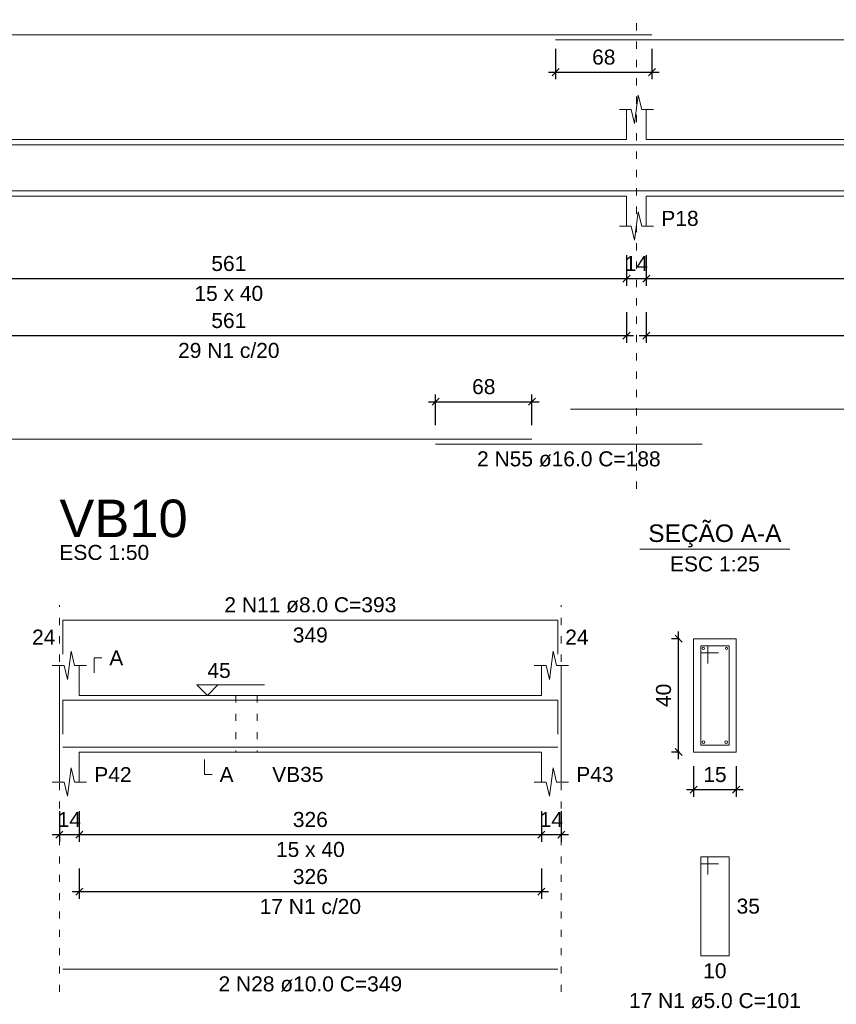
# Model space of a CAD drawing. Header units: millimetres. Extents: x 10906 to 25863, y 1966 to 4861.
# Tile 72 of 163: x 11277 to 11288, y 3042 to 3056. Entities that reach past the tile are written whole.
import ezdxf

# ---------------------------------------------------------------- set-up
doc = ezdxf.new("R2010")
doc.units = ezdxf.units.MM
doc.linetypes.add('DOT2', pattern=[3.175, 0, -3.175])
for name, color, linetype, lineweight in [('Descrição da armadura', 7, 'Continuous', 5), ('DT-Barras na forma', 40, 'Continuous', 5), ('DT-Barras no corte', 5, 'Continuous', 5), ('DT-Barras rebatidas', 40, 'Continuous', 5), ('DT-Cotas', 4, 'Continuous', 5), ('DT-Forma', 5, 'Continuous', 5), ('DT-Pontilhado', 7, 'DOT2', 5), ('DT-Textos', 7, 'Continuous', 5), ('DT-Título', 7, 'Continuous', 20), ('Textos armaduras', 7, 'Continuous', 5)]:
    doc.layers.add(name, color=color, linetype=linetype, lineweight=lineweight)
doc.styles.add('Arial', font='arial.ttf')
doc.styles.get("Standard").update_dxf_attribs({"font": 'arial.ttf'})
doc.dimstyles.new('UM_25.000000', dxfattribs={"dimtxt": 0.18, "dimasz": 0.1, "dimexe": 0.1, "dimexo": 0.2, "dimgap": 0, "dimtad": 1, "dimtih": 1, "dimtoh": 1, "dimdec": 1, "dimlfac": 25, "dimzin": 0, "dimdsep": 46, "dimtxsty": 'Standard', "dimcen": 0.09, "dimdle": 0.1, "dimclrd": 256, "dimclre": 256, "dimclrt": 7, "dimadec": 1, "dimazin": 2, "dimtfac": 1, "dimtdec": 1, "dimtofl": 0, "dimtmove": 0, "dimatfit": 3, "dimfxl": 1, "dimtolj": 1, "dimarcsym": 0})
doc.dimstyles.new('UM_50.000000', dxfattribs={"dimtxt": 0.18, "dimasz": 0.2, "dimexe": 0.2, "dimexo": 0.5, "dimgap": 0, "dimtad": 1, "dimtih": 1, "dimtoh": 1, "dimlfac": 50, "dimzin": 0, "dimdsep": 46, "dimtxsty": 'Standard', "dimcen": 0.09, "dimdle": 0.2, "dimclrd": 256, "dimclre": 256, "dimclrt": 7, "dimazin": 0, "dimtfac": 1, "dimtofl": 0, "dimtmove": 0, "dimatfit": 3, "dimfxl": 1, "dimtolj": 1, "dimtzin": 0, "dimarcsym": 0})

# ---------------------------------------------------------------- blocks, each defined once
blk = doc.blocks.new('_Oblique')
at = {"color": 0, "linetype": 'ByBlock', "lineweight": -2}
blk.add_line((-0.5, -0.5), (0.5, 0.5), dxfattribs=at)
blk = doc.blocks.new('*D113')
at = {"layer": 'Defpoints', "color": 0, "transparency": 16777216}
for p in [(11274.281, 3052.473), (11285.501, 3052.473), (11285.501, 3051.943)]:
    blk.add_point(p, dxfattribs=at)
at = {"layer": 'DT-Cotas', "lineweight": -2, "transparency": 16777216}
for p, q in [((11274.281, 3052.273), (11274.281, 3051.843)), ((11285.501, 3052.273), (11285.501, 3051.843)), ((11274.181, 3051.943), (11285.601, 3051.943))]:
    blk.add_line(p, q, dxfattribs=at)
at = {"layer": 'DT-Cotas', "lineweight": -2, "transparency": 16777216, "xscale": 0.1, "yscale": 0.1, "zscale": 0.1, "rotation": 180}
blk.add_blockref('_Oblique', (11274.281, 3051.943), dxfattribs=at)
at = {"layer": 'DT-Cotas', "lineweight": -2, "transparency": 16777216, "xscale": 0.1, "yscale": 0.1, "zscale": 0.1}
blk.add_blockref('_Oblique', (11285.501, 3051.943), dxfattribs=at)
at = {"layer": 'DT-Cotas', "color": 7, "transparency": 16777216, "insert": (11279.891, 3052.155), "char_height": 0.2118, "attachment_point": 5, "rotation": 0.0057, "style": 'Arial'}
blk.add_mtext('\\A1;561', dxfattribs=at)
blk = doc.blocks.new('*D114')
at = {"layer": 'Defpoints', "color": 0, "transparency": 16777216}
for p in [(11285.501, 3052.473), (11285.781, 3052.473), (11285.781, 3051.943)]:
    blk.add_point(p, dxfattribs=at)
at = {"layer": 'DT-Cotas', "lineweight": -2, "transparency": 16777216}
for p, q in [((11285.501, 3052.273), (11285.501, 3051.843)), ((11285.781, 3052.273), (11285.781, 3051.843)), ((11285.401, 3051.943), (11285.881, 3051.943))]:
    blk.add_line(p, q, dxfattribs=at)
at = {"layer": 'DT-Cotas', "lineweight": -2, "transparency": 16777216, "xscale": 0.1, "yscale": 0.1, "zscale": 0.1, "rotation": 180}
blk.add_blockref('_Oblique', (11285.501, 3051.943), dxfattribs=at)
at = {"layer": 'DT-Cotas', "lineweight": -2, "transparency": 16777216, "xscale": 0.1, "yscale": 0.1, "zscale": 0.1}
blk.add_blockref('_Oblique', (11285.781, 3051.943), dxfattribs=at)
at = {"layer": 'DT-Cotas', "color": 7, "transparency": 16777216, "insert": (11285.641, 3052.155), "char_height": 0.2118, "attachment_point": 5, "rotation": 0.0057, "style": 'Arial'}
blk.add_mtext('\\A1;14', dxfattribs=at)
blk = doc.blocks.new('*D115')
at = {"layer": 'Defpoints', "color": 0, "transparency": 16777216}
for p in [(11285.781, 3052.473), (11297.001, 3052.473), (11297.001, 3051.943)]:
    blk.add_point(p, dxfattribs=at)
at = {"layer": 'DT-Cotas', "lineweight": -2, "transparency": 16777216}
for p, q in [((11285.781, 3052.273), (11285.781, 3051.843)), ((11297.001, 3052.273), (11297.001, 3051.843)), ((11285.681, 3051.943), (11297.101, 3051.943))]:
    blk.add_line(p, q, dxfattribs=at)
at = {"layer": 'DT-Cotas', "lineweight": -2, "transparency": 16777216, "xscale": 0.1, "yscale": 0.1, "zscale": 0.1, "rotation": 180}
blk.add_blockref('_Oblique', (11285.781, 3051.943), dxfattribs=at)
at = {"layer": 'DT-Cotas', "lineweight": -2, "transparency": 16777216, "xscale": 0.1, "yscale": 0.1, "zscale": 0.1}
blk.add_blockref('_Oblique', (11297.001, 3051.943), dxfattribs=at)
at = {"layer": 'DT-Cotas', "color": 7, "transparency": 16777216, "insert": (11291.391, 3052.155), "char_height": 0.2118, "attachment_point": 5, "rotation": 0.0057, "style": 'Arial'}
blk.add_mtext('\\A1;561', dxfattribs=at)
blk = doc.blocks.new('*D122')
at = {"layer": 'Defpoints', "color": 0, "transparency": 16777216}
for p in [(11274.281, 3051.668), (11285.501, 3051.668), (11285.501, 3051.138)]:
    blk.add_point(p, dxfattribs=at)
at = {"layer": 'DT-Cotas', "lineweight": -2, "transparency": 16777216}
for p, q in [((11274.281, 3051.468), (11274.281, 3051.038)), ((11285.501, 3051.468), (11285.501, 3051.038)), ((11274.181, 3051.138), (11285.601, 3051.138))]:
    blk.add_line(p, q, dxfattribs=at)
at = {"layer": 'DT-Cotas', "lineweight": -2, "transparency": 16777216, "xscale": 0.1, "yscale": 0.1, "zscale": 0.1, "rotation": 180}
blk.add_blockref('_Oblique', (11274.281, 3051.138), dxfattribs=at)
at = {"layer": 'DT-Cotas', "lineweight": -2, "transparency": 16777216, "xscale": 0.1, "yscale": 0.1, "zscale": 0.1}
blk.add_blockref('_Oblique', (11285.501, 3051.138), dxfattribs=at)
at = {"layer": 'DT-Cotas', "color": 7, "transparency": 16777216, "insert": (11279.891, 3051.35), "char_height": 0.2118, "attachment_point": 5, "rotation": 0.0057, "style": 'Arial'}
blk.add_mtext('\\A1;561', dxfattribs=at)
blk = doc.blocks.new('*D123')
at = {"layer": 'Defpoints', "color": 0, "transparency": 16777216}
for p in [(11285.781, 3051.668), (11297.001, 3051.668), (11297.001, 3051.138)]:
    blk.add_point(p, dxfattribs=at)
at = {"layer": 'DT-Cotas', "lineweight": -2, "transparency": 16777216}
for p, q in [((11285.781, 3051.468), (11285.781, 3051.038)), ((11297.001, 3051.468), (11297.001, 3051.038)), ((11285.681, 3051.138), (11297.101, 3051.138))]:
    blk.add_line(p, q, dxfattribs=at)
at = {"layer": 'DT-Cotas', "lineweight": -2, "transparency": 16777216, "xscale": 0.1, "yscale": 0.1, "zscale": 0.1, "rotation": 180}
blk.add_blockref('_Oblique', (11285.781, 3051.138), dxfattribs=at)
at = {"layer": 'DT-Cotas', "lineweight": -2, "transparency": 16777216, "xscale": 0.1, "yscale": 0.1, "zscale": 0.1}
blk.add_blockref('_Oblique', (11297.001, 3051.138), dxfattribs=at)
at = {"layer": 'DT-Cotas', "color": 7, "transparency": 16777216, "insert": (11291.391, 3051.35), "char_height": 0.2118, "attachment_point": 5, "rotation": 0.0057, "style": 'Arial'}
blk.add_mtext('\\A1;561', dxfattribs=at)
blk = doc.blocks.new('*D81')
at = {"layer": 'Defpoints', "color": 0, "transparency": 16777216}
for p in [(11284.168, 3050.206), (11282.808, 3049.676), (11284.168, 3049.676)]:
    blk.add_point(p, dxfattribs=at)
at = {"layer": 'DT-Cotas', "lineweight": -2, "transparency": 16777216}
for p, q in [((11282.808, 3049.876), (11282.808, 3050.306)), ((11284.168, 3049.876), (11284.168, 3050.306)), ((11282.708, 3050.206), (11284.268, 3050.206))]:
    blk.add_line(p, q, dxfattribs=at)
at = {"layer": 'DT-Cotas', "lineweight": -2, "transparency": 16777216, "xscale": 0.1, "yscale": 0.1, "zscale": 0.1, "rotation": 180}
blk.add_blockref('_Oblique', (11282.808, 3050.206), dxfattribs=at)
at = {"layer": 'DT-Cotas', "lineweight": -2, "transparency": 16777216, "xscale": 0.1, "yscale": 0.1, "zscale": 0.1}
blk.add_blockref('_Oblique', (11284.168, 3050.206), dxfattribs=at)
at = {"layer": 'DT-Cotas', "color": 7, "transparency": 16777216, "insert": (11283.488, 3050.417), "char_height": 0.2118, "attachment_point": 5, "rotation": 0.0057, "style": 'Arial'}
blk.add_mtext('\\A1;68', dxfattribs=at)
blk = doc.blocks.new('*D83')
at = {"layer": 'Defpoints', "color": 0, "transparency": 16777216}
for p in [(11284.501, 3055.385), (11285.861, 3055.385), (11285.861, 3054.856)]:
    blk.add_point(p, dxfattribs=at)
at = {"layer": 'DT-Cotas', "lineweight": -2, "transparency": 16777216}
for p, q in [((11284.501, 3055.185), (11284.501, 3054.756)), ((11285.861, 3055.185), (11285.861, 3054.756)), ((11284.401, 3054.856), (11285.961, 3054.856))]:
    blk.add_line(p, q, dxfattribs=at)
at = {"layer": 'DT-Cotas', "lineweight": -2, "transparency": 16777216, "xscale": 0.1, "yscale": 0.1, "zscale": 0.1, "rotation": 180}
blk.add_blockref('_Oblique', (11284.501, 3054.856), dxfattribs=at)
at = {"layer": 'DT-Cotas', "lineweight": -2, "transparency": 16777216, "xscale": 0.1, "yscale": 0.1, "zscale": 0.1}
blk.add_blockref('_Oblique', (11285.861, 3054.856), dxfattribs=at)
at = {"layer": 'DT-Cotas', "color": 7, "transparency": 16777216, "insert": (11285.181, 3055.068), "char_height": 0.2118, "attachment_point": 5, "rotation": 0.0057, "style": 'Arial'}
blk.add_mtext('\\A1;68', dxfattribs=at)
blk = doc.blocks.new('*D132')
at = {"layer": 'Defpoints', "color": 0, "transparency": 16777216}
for p in [(11277.501, 3044.625), (11277.781, 3044.625), (11277.781, 3044.096)]:
    blk.add_point(p, dxfattribs=at)
at = {"layer": 'DT-Cotas', "lineweight": -2, "transparency": 16777216}
for p, q in [((11277.501, 3044.425), (11277.501, 3043.996)), ((11277.781, 3044.425), (11277.781, 3043.996)), ((11277.401, 3044.096), (11277.881, 3044.096))]:
    blk.add_line(p, q, dxfattribs=at)
at = {"layer": 'DT-Cotas', "lineweight": -2, "transparency": 16777216, "xscale": 0.1, "yscale": 0.1, "zscale": 0.1, "rotation": 180}
blk.add_blockref('_Oblique', (11277.501, 3044.096), dxfattribs=at)
at = {"layer": 'DT-Cotas', "lineweight": -2, "transparency": 16777216, "xscale": 0.1, "yscale": 0.1, "zscale": 0.1}
blk.add_blockref('_Oblique', (11277.781, 3044.096), dxfattribs=at)
at = {"layer": 'DT-Cotas', "color": 7, "transparency": 16777216, "insert": (11277.641, 3044.308), "char_height": 0.2118, "attachment_point": 5, "rotation": 0.0057, "style": 'Arial'}
blk.add_mtext('\\A1;14', dxfattribs=at)
blk = doc.blocks.new('*D133')
at = {"layer": 'Defpoints', "color": 0, "transparency": 16777216}
for p in [(11277.781, 3044.625), (11284.301, 3044.625), (11284.301, 3044.096)]:
    blk.add_point(p, dxfattribs=at)
at = {"layer": 'DT-Cotas', "lineweight": -2, "transparency": 16777216}
for p, q in [((11277.781, 3044.425), (11277.781, 3043.996)), ((11284.301, 3044.425), (11284.301, 3043.996)), ((11277.681, 3044.096), (11284.401, 3044.096))]:
    blk.add_line(p, q, dxfattribs=at)
at = {"layer": 'DT-Cotas', "lineweight": -2, "transparency": 16777216, "xscale": 0.1, "yscale": 0.1, "zscale": 0.1, "rotation": 180}
blk.add_blockref('_Oblique', (11277.781, 3044.096), dxfattribs=at)
at = {"layer": 'DT-Cotas', "lineweight": -2, "transparency": 16777216, "xscale": 0.1, "yscale": 0.1, "zscale": 0.1}
blk.add_blockref('_Oblique', (11284.301, 3044.096), dxfattribs=at)
at = {"layer": 'DT-Cotas', "color": 7, "transparency": 16777216, "insert": (11281.041, 3044.308), "char_height": 0.2118, "attachment_point": 5, "rotation": 0.0057, "style": 'Arial'}
blk.add_mtext('\\A1;326', dxfattribs=at)
blk = doc.blocks.new('*D134')
at = {"layer": 'Defpoints', "color": 0, "transparency": 16777216}
for p in [(11284.301, 3044.625), (11284.581, 3044.625), (11284.581, 3044.096)]:
    blk.add_point(p, dxfattribs=at)
at = {"layer": 'DT-Cotas', "lineweight": -2, "transparency": 16777216}
for p, q in [((11284.301, 3044.425), (11284.301, 3043.996)), ((11284.581, 3044.425), (11284.581, 3043.996)), ((11284.201, 3044.096), (11284.681, 3044.096))]:
    blk.add_line(p, q, dxfattribs=at)
at = {"layer": 'DT-Cotas', "lineweight": -2, "transparency": 16777216, "xscale": 0.1, "yscale": 0.1, "zscale": 0.1, "rotation": 180}
blk.add_blockref('_Oblique', (11284.301, 3044.096), dxfattribs=at)
at = {"layer": 'DT-Cotas', "lineweight": -2, "transparency": 16777216, "xscale": 0.1, "yscale": 0.1, "zscale": 0.1}
blk.add_blockref('_Oblique', (11284.581, 3044.096), dxfattribs=at)
at = {"layer": 'DT-Cotas', "color": 7, "transparency": 16777216, "insert": (11284.441, 3044.308), "char_height": 0.2118, "attachment_point": 5, "rotation": 0.0057, "style": 'Arial'}
blk.add_mtext('\\A1;14', dxfattribs=at)
blk = doc.blocks.new('*D135')
at = {"layer": 'Defpoints', "color": 0, "transparency": 16777216}
for p in [(11277.781, 3043.82), (11284.301, 3043.82), (11284.301, 3043.291)]:
    blk.add_point(p, dxfattribs=at)
at = {"layer": 'DT-Cotas', "lineweight": -2, "transparency": 16777216}
for p, q in [((11277.781, 3043.62), (11277.781, 3043.191)), ((11284.301, 3043.62), (11284.301, 3043.191)), ((11277.681, 3043.291), (11284.401, 3043.291))]:
    blk.add_line(p, q, dxfattribs=at)
at = {"layer": 'DT-Cotas', "lineweight": -2, "transparency": 16777216, "xscale": 0.1, "yscale": 0.1, "zscale": 0.1, "rotation": 180}
blk.add_blockref('_Oblique', (11277.781, 3043.291), dxfattribs=at)
at = {"layer": 'DT-Cotas', "lineweight": -2, "transparency": 16777216, "xscale": 0.1, "yscale": 0.1, "zscale": 0.1}
blk.add_blockref('_Oblique', (11284.301, 3043.291), dxfattribs=at)
at = {"layer": 'DT-Cotas', "color": 7, "transparency": 16777216, "insert": (11281.041, 3043.503), "char_height": 0.2118, "attachment_point": 5, "rotation": 0.0057, "style": 'Arial'}
blk.add_mtext('\\A1;326', dxfattribs=at)
blk = doc.blocks.new('*D141')
at = {"layer": 'Defpoints', "color": 0, "transparency": 16777216}
for p in [(11286.237, 3046.861), (11286.449, 3046.861), (11286.449, 3045.261)]:
    blk.add_point(p, dxfattribs=at)
at = {"layer": 'DT-Cotas', "lineweight": -2, "transparency": 16777216}
for p, q in [((11286.237, 3045.161), (11286.237, 3046.961)), ((11286.249, 3046.861), (11286.137, 3046.861)), ((11286.249, 3045.261), (11286.137, 3045.261))]:
    blk.add_line(p, q, dxfattribs=at)
at = {"layer": 'DT-Cotas', "lineweight": -2, "transparency": 16777216, "xscale": 0.1, "yscale": 0.1, "zscale": 0.1}
for p, rotation in [((11286.237, 3046.861), 90), ((11286.237, 3045.261), 270)]:
    blk.add_blockref('_Oblique', p, dxfattribs=dict(at, rotation=rotation))
at = {"layer": 'DT-Cotas', "color": 7, "transparency": 16777216, "insert": (11286.025, 3046.061), "char_height": 0.2118, "attachment_point": 5, "rotation": 90, "style": 'Arial'}
blk.add_mtext('\\A1;40', dxfattribs=at)
blk = doc.blocks.new('*D142')
at = {"layer": 'Defpoints', "color": 0, "transparency": 16777216}
for p in [(11286.449, 3045.261), (11287.049, 3045.261), (11287.049, 3044.731)]:
    blk.add_point(p, dxfattribs=at)
at = {"layer": 'DT-Cotas', "lineweight": -2, "transparency": 16777216}
for p, q in [((11286.449, 3045.061), (11286.449, 3044.631)), ((11287.049, 3045.061), (11287.049, 3044.631)), ((11286.349, 3044.731), (11287.149, 3044.731))]:
    blk.add_line(p, q, dxfattribs=at)
at = {"layer": 'DT-Cotas', "lineweight": -2, "transparency": 16777216, "xscale": 0.1, "yscale": 0.1, "zscale": 0.1, "rotation": 180}
blk.add_blockref('_Oblique', (11286.449, 3044.731), dxfattribs=at)
at = {"layer": 'DT-Cotas', "lineweight": -2, "transparency": 16777216, "xscale": 0.1, "yscale": 0.1, "zscale": 0.1}
blk.add_blockref('_Oblique', (11287.049, 3044.731), dxfattribs=at)
at = {"layer": 'DT-Cotas', "color": 7, "transparency": 16777216, "insert": (11286.749, 3044.943), "char_height": 0.2118, "attachment_point": 5, "rotation": 0.0057, "style": 'Arial'}
blk.add_mtext('\\A1;15', dxfattribs=at)

msp = doc.modelspace()

# ---------------------------------------------------------------- linework, layer by layer
at = {"layer": 'DT-Barras na forma'}
for p, q in [((11286.64857, 3046.76061), (11286.54857, 3046.76061)), ((11286.54857, 3046.76061), (11286.54857, 3045.36061)), ((11286.94857, 3046.76061), (11286.54857, 3046.76061)), ((11286.54857, 3046.76061), (11286.54857, 3046.66061)), ((11286.54857, 3046.66061), (11286.79857, 3046.66061)), ((11286.64857, 3046.51061), (11286.64857, 3046.76061)), ((11286.94857, 3045.36061), (11286.94857, 3046.76061)), ((11286.54857, 3045.36061), (11286.94857, 3045.36061))]:
    msp.add_line(p, q, dxfattribs=at)
for points in [[(11262.55072, 3053.14236), (11262.55072, 3053.83203), (11285.86104, 3053.83203)], [(11284.50104, 3053.83203), (11308.50104, 3053.83203)], [(11262.55072, 3053.56403), (11262.55072, 3053.18403), (11284.16815, 3053.18403)], [(11282.80815, 3053.18403), (11286.56815, 3053.18403)], [(11284.71328, 3053.18403), (11307.16815, 3053.18403)], [(11277.55098, 3045.51481), (11277.55098, 3045.99261), (11284.53098, 3045.99261), (11284.53098, 3045.51481)], [(11277.55098, 3045.33061), (11284.53098, 3045.33061)]]:
    msp.add_lwpolyline(points, dxfattribs=at)
at = {"layer": 'DT-Barras no corte'}
for centre, radius in [((11286.58457, 3046.72461), 0.016), ((11286.91257, 3046.72461), 0.016), ((11286.58857, 3045.40061), 0.02), ((11286.90857, 3045.40061), 0.02)]:
    msp.add_circle(centre, radius, dxfattribs=at)
at = {"layer": 'DT-Barras rebatidas'}
for p, q in [((11262.55072, 3055.38523), (11285.86104, 3055.38523)), ((11284.50104, 3055.31463), (11308.50104, 3055.31463)), ((11284.71328, 3050.09974), (11307.16815, 3050.09974)), ((11262.55072, 3049.67614), (11284.16815, 3049.67614)), ((11282.80815, 3049.60554), (11286.56815, 3049.60554)), ((11277.55098, 3046.64441), (11277.55098, 3047.12221)), ((11277.55098, 3047.12221), (11284.53098, 3047.12221)), ((11284.53098, 3047.12221), (11284.53098, 3046.64441)), ((11286.64857, 3043.78391), (11286.54857, 3043.78391)), ((11286.54857, 3043.78391), (11286.54857, 3042.38391)), ((11286.94857, 3043.78391), (11286.54857, 3043.78391)), ((11286.54857, 3043.78391), (11286.54857, 3043.68391)), ((11286.64857, 3043.53391), (11286.64857, 3043.78391)), ((11286.94857, 3042.38391), (11286.94857, 3043.78391)), ((11286.54857, 3043.68391), (11286.79857, 3043.68391)), ((11286.54857, 3042.38391), (11286.94857, 3042.38391)), ((11277.55098, 3042.19597), (11284.53098, 3042.19597))]:
    msp.add_line(p, q, dxfattribs=at)
at = {"layer": 'DT-Forma'}
for p, q in [((11285.61572, 3054.13163), (11285.66572, 3054.53163)), ((11285.66572, 3054.53163), (11285.71572, 3054.33163)), ((11285.40072, 3054.33163), (11285.56572, 3054.33163)), ((11285.50072, 3053.90803), (11285.50072, 3054.33163)), ((11285.56572, 3054.33163), (11285.61572, 3054.13163)), ((11285.71572, 3054.33163), (11285.88072, 3054.33163)), ((11285.78072, 3054.33163), (11285.78072, 3053.90803)), ((11274.28072, 3053.90803), (11285.50072, 3053.90803)), ((11285.78072, 3053.90803), (11297.00072, 3053.90803)), ((11274.28072, 3053.10803), (11285.50072, 3053.10803)), ((11285.50072, 3053.10803), (11285.50072, 3052.68443)), ((11285.78072, 3052.68443), (11285.78072, 3053.10803)), ((11285.78072, 3053.10803), (11297.00072, 3053.10803)), ((11285.61572, 3052.48443), (11285.66572, 3052.88443)), ((11285.66572, 3052.88443), (11285.71572, 3052.68443)), ((11285.40072, 3052.68443), (11285.56572, 3052.68443)), ((11285.56572, 3052.68443), (11285.61572, 3052.48443)), ((11285.71572, 3052.68443), (11285.88072, 3052.68443)), ((11287.04857, 3046.86061), (11286.44857, 3046.86061)), ((11286.44857, 3046.86061), (11286.44857, 3046.86061)), ((11286.44857, 3046.86061), (11286.44857, 3045.26061)), ((11287.04857, 3045.26061), (11287.04857, 3046.86061)), ((11287.04857, 3046.86061), (11287.04857, 3046.86061)), ((11277.61598, 3046.28421), (11277.66598, 3046.68421)), ((11277.66598, 3046.68421), (11277.71598, 3046.48421)), ((11284.41598, 3046.28421), (11284.46598, 3046.68421)), ((11284.46598, 3046.68421), (11284.51598, 3046.48421)), ((11277.40098, 3046.48421), (11277.56598, 3046.48421)), ((11277.50098, 3046.06061), (11277.50098, 3046.48421)), ((11277.56598, 3046.48421), (11277.61598, 3046.28421)), ((11277.71598, 3046.48421), (11277.88098, 3046.48421)), ((11277.78098, 3046.48421), (11277.78098, 3046.06061)), ((11284.20098, 3046.48421), (11284.36598, 3046.48421)), ((11284.30098, 3046.06061), (11284.30098, 3046.48421)), ((11284.36598, 3046.48421), (11284.41598, 3046.28421)), ((11284.51598, 3046.48421), (11284.68098, 3046.48421)), ((11284.58098, 3046.48421), (11284.58098, 3046.06061)), ((11277.78098, 3046.06061), (11279.99098, 3046.06061)), ((11279.99098, 3046.06061), (11280.29098, 3046.06061)), ((11280.29098, 3046.06061), (11284.30098, 3046.06061)), ((11277.50098, 3045.26061), (11277.50098, 3044.83701)), ((11277.78098, 3044.83701), (11277.78098, 3045.26061)), ((11277.78098, 3045.26061), (11279.99098, 3045.26061)), ((11279.99098, 3045.26061), (11280.29098, 3045.26061)), ((11280.29098, 3045.26061), (11284.30098, 3045.26061)), ((11284.30098, 3045.26061), (11284.30098, 3044.83701)), ((11284.58098, 3044.83701), (11284.58098, 3045.26061)), ((11286.44857, 3045.26061), (11287.04857, 3045.26061)), ((11286.44857, 3045.26061), (11286.44857, 3045.26061)), ((11287.04857, 3045.26061), (11287.04857, 3045.26061)), ((11277.61598, 3044.63701), (11277.66598, 3045.03701)), ((11277.66598, 3045.03701), (11277.71598, 3044.83701)), ((11284.41598, 3044.63701), (11284.46598, 3045.03701)), ((11284.46598, 3045.03701), (11284.51598, 3044.83701)), ((11277.40098, 3044.83701), (11277.56598, 3044.83701)), ((11277.56598, 3044.83701), (11277.61598, 3044.63701)), ((11277.71598, 3044.83701), (11277.88098, 3044.83701)), ((11284.20098, 3044.83701), (11284.36598, 3044.83701)), ((11284.36598, 3044.83701), (11284.41598, 3044.63701)), ((11284.51598, 3044.83701), (11284.68098, 3044.83701))]:
    msp.add_line(p, q, dxfattribs=at)
at = {"layer": 'DT-Forma', "linetype": 'Continuous'}
for p, q in [((11277.50098, 3045.26061), (11277.50098, 3046.06061)), ((11284.58098, 3046.06061), (11284.58098, 3045.26061))]:
    msp.add_line(p, q, dxfattribs=at)
at = {"layer": 'DT-Pontilhado', "ltscale": 0.05}
for p, q in [((11285.64072, 3048.97729), (11285.64072, 3055.59703)), ((11277.50098, 3041.87827), (11277.50098, 3047.33401)), ((11284.58098, 3041.87827), (11284.58098, 3047.33401)), ((11279.99098, 3046.06061), (11279.99098, 3045.26061)), ((11280.29098, 3046.06061), (11280.29098, 3045.26061))]:
    msp.add_line(p, q, dxfattribs=at)
at = {"layer": 'DT-Textos'}
msp.add_line((11285.68957, 3048.12551), (11287.80757, 3048.12551), dxfattribs=at)
for points in [[(11277.99278, 3046.37831), (11277.99278, 3046.59011), (11278.09868, 3046.59011)], [(11279.73698, 3046.20887), (11279.58872, 3046.06061), (11279.44046, 3046.20887), (11280.39356, 3046.20887)], [(11279.54898, 3045.15471), (11279.54898, 3044.94291), (11279.65488, 3044.94291)]]:
    msp.add_lwpolyline(points, dxfattribs=at)

# ---------------------------------------------------------------- texts
at = {"layer": 'Descrição da armadura', "linetype": 'Continuous', "char_height": 0.2118, "attachment_point": 8, "line_spacing_factor": 0.798, "style": 'Arial'}
for s, insert, width in [('29 N1 c/20', (11279.89072, 3050.82059), 2.8693417), ('2 N55 ø16.0 C=188', (11284.68815, 3049.28784), 5.1946527), ('2 N11 ø8.0 C=393', (11281.04098, 3047.22811), 4.8647001), ('17 N1 c/20', (11281.04098, 3042.97317), 2.8693417), ('2 N28 ø10.0 C=349', (11281.04098, 3041.87827), 5.1946527)]:
    msp.add_mtext(s, dxfattribs=dict(at, insert=insert, width=width))
at = {"layer": 'Descrição da armadura', "color": 7, "linetype": 'Continuous', "insert": (11286.74857, 3041.64261), "char_height": 0.2118, "width": 4.8647001, "attachment_point": 8, "line_spacing_factor": 0.798, "style": 'Arial'}
msp.add_mtext('17 N1 ø5.0 C=101', dxfattribs=at)
at = {"layer": 'DT-Textos', "line_spacing_factor": 0.798, "style": 'Arial'}
for s, insert, char_height, width, attachment_point in [('P18', (11285.99252, 3052.68443), 0.2118, 0.7906146, 7), ('15 x 40', (11279.89072, 3051.62543), 0.2118, 1.45756, 8), ('SEÇÃO A-A', (11286.74821, 3048.15019), 0.2471, 4.8395853, 8), ('ESC 1:50', (11277.50098, 3047.96941), 0.2118, 1.901901, 7), ('ESC 1:25', (11286.74857, 3047.80781), 0.2118, 1.901901, 8), ('A', (11278.20458, 3046.48421), 0.2118, 0.296372, 7), ('45', (11279.58872, 3046.30418), 0.2118, 0.4942426, 7), ('P42', (11277.99278, 3044.83701), 0.2118, 0.7906146, 7), ('VB35', (11280.50278, 3044.83701), 0.2118, 1.0869866, 7), ('P43', (11284.79278, 3044.83701), 0.2118, 0.7906146, 7), ('A', (11279.76078, 3044.83701), 0.2118, 0.296372, 7), ('15 x 40', (11281.04098, 3043.77801), 0.2118, 1.45756, 8)]:
    msp.add_mtext(s, dxfattribs=dict(at, insert=insert, char_height=char_height, width=width, attachment_point=attachment_point))
at = {"layer": 'DT-Título', "insert": (11277.50098, 3048.28711), "char_height": 0.5295, "width": 3.2609597, "attachment_point": 7, "line_spacing_factor": 0.798, "style": 'Arial'}
msp.add_mtext('VB10', dxfattribs=at)
at = {"layer": 'Textos armaduras', "linetype": 'Continuous', "char_height": 0.2118, "attachment_point": 7, "line_spacing_factor": 0.798, "style": 'Arial'}
for s, insert, width in [('349', (11280.79352, 3046.80451), 0.9898577), ('24', (11277.11513, 3046.77741), 0.6599051), ('24', (11284.63688, 3046.77741), 0.6599051)]:
    msp.add_mtext(s, dxfattribs=dict(at, insert=insert, width=width))
at = {"layer": 'Textos armaduras', "color": 7, "linetype": 'Continuous', "char_height": 0.2118, "width": 0.6599051, "attachment_point": 7, "line_spacing_factor": 0.798, "style": 'Arial'}
for s, insert in [('35', (11287.05447, 3042.97801)), ('10', (11286.58359, 3042.06621))]:
    msp.add_mtext(s, dxfattribs=dict(at, insert=insert))

# ---------------------------------------------------------------- dimensions: what is measured, and where the dimension line sits
at = {"layer": 'DT-Cotas'}
for base, p1, p2, dimstyle, override, picture, middle in [((11285.86104, 3054.85573), (11284.50104, 3055.38523), (11285.86104, 3055.38523), 'UM_50.000000', {"dimtxt": 0.2118, "dimasz": 0.1, "dimexe": 0.1, "dimexo": 0.2, "dimtad": 1, "dimtih": 0, "dimtoh": 0, "dimdec": 1, "dimlfac": 50, "dimzin": 8, "dimtxsty": 'Arial', "dimblk": 'Oblique', "dimblk1": 'Oblique', "dimblk2": 'Oblique', "dimsah": 1, "dimdle": 0.1, "dimse1": 0, "dimse2": 0, "dimclrt": 7, "dimadec": 1, "dimazin": 3, "dimtmove": 2, "dimldrblk": 'Oblique'}, '*D83', (11285.18104, 3055.06753)), ((11285.50072, 3051.94313), (11274.28072, 3052.47263), (11285.50072, 3052.47263), 'UM_50.000000', {"dimtxt": 0.2118, "dimasz": 0.1, "dimexe": 0.1, "dimexo": 0.2, "dimtad": 1, "dimtih": 0, "dimtoh": 0, "dimdec": 1, "dimlfac": 50, "dimzin": 8, "dimtxsty": 'Arial', "dimblk": 'Oblique', "dimblk1": 'Oblique', "dimblk2": 'Oblique', "dimsah": 1, "dimdle": 0.1, "dimse1": 0, "dimse2": 0, "dimclrt": 7, "dimadec": 1, "dimazin": 3, "dimtmove": 2, "dimldrblk": 'Oblique'}, '*D113', (11279.89072, 3052.15493)), ((11285.78072, 3051.94313), (11285.50072, 3052.47263), (11285.78072, 3052.47263), 'UM_50.000000', {"dimtxt": 0.2118, "dimasz": 0.1, "dimexe": 0.1, "dimexo": 0.2, "dimtad": 1, "dimtih": 0, "dimtoh": 0, "dimdec": 1, "dimlfac": 50, "dimzin": 8, "dimtxsty": 'Arial', "dimblk": 'Oblique', "dimblk1": 'Oblique', "dimblk2": 'Oblique', "dimsah": 1, "dimdle": 0.1, "dimse1": 0, "dimse2": 0, "dimclrt": 7, "dimadec": 1, "dimazin": 3, "dimtmove": 2, "dimldrblk": 'Oblique'}, '*D114', (11285.64072, 3052.15493)), ((11297.00072, 3051.94313), (11285.78072, 3052.47263), (11297.00072, 3052.47263), 'UM_50.000000', {"dimtxt": 0.2118, "dimasz": 0.1, "dimexe": 0.1, "dimexo": 0.2, "dimtad": 1, "dimtih": 0, "dimtoh": 0, "dimdec": 1, "dimlfac": 50, "dimzin": 8, "dimtxsty": 'Arial', "dimblk": 'Oblique', "dimblk1": 'Oblique', "dimblk2": 'Oblique', "dimsah": 1, "dimdle": 0.1, "dimse1": 0, "dimse2": 0, "dimclrt": 7, "dimadec": 1, "dimazin": 3, "dimtmove": 2, "dimldrblk": 'Oblique'}, '*D115', (11291.39072, 3052.15493)), ((11285.50072, 3051.13829), (11274.28072, 3051.66779), (11285.50072, 3051.66779), 'UM_50.000000', {"dimtxt": 0.2118, "dimasz": 0.1, "dimexe": 0.1, "dimexo": 0.2, "dimtad": 1, "dimtih": 0, "dimtoh": 0, "dimdec": 1, "dimlfac": 50, "dimzin": 8, "dimtxsty": 'Arial', "dimblk": 'Oblique', "dimblk1": 'Oblique', "dimblk2": 'Oblique', "dimsah": 1, "dimdle": 0.1, "dimse1": 0, "dimse2": 0, "dimclrt": 7, "dimadec": 1, "dimazin": 3, "dimtmove": 2, "dimldrblk": 'Oblique'}, '*D122', (11279.89072, 3051.35009)), ((11297.00072, 3051.13829), (11285.78072, 3051.66779), (11297.00072, 3051.66779), 'UM_50.000000', {"dimtxt": 0.2118, "dimasz": 0.1, "dimexe": 0.1, "dimexo": 0.2, "dimtad": 1, "dimtih": 0, "dimtoh": 0, "dimdec": 1, "dimlfac": 50, "dimzin": 8, "dimtxsty": 'Arial', "dimblk": 'Oblique', "dimblk1": 'Oblique', "dimblk2": 'Oblique', "dimsah": 1, "dimdle": 0.1, "dimse1": 0, "dimse2": 0, "dimclrt": 7, "dimadec": 1, "dimazin": 3, "dimtmove": 2, "dimldrblk": 'Oblique'}, '*D123', (11291.39072, 3051.35009)), ((11284.16815, 3050.20564), (11282.80815, 3049.67614), (11284.16815, 3049.67614), 'UM_50.000000', {"dimtxt": 0.2118, "dimasz": 0.1, "dimexe": 0.1, "dimexo": 0.2, "dimtad": 1, "dimtih": 0, "dimtoh": 0, "dimdec": 1, "dimlfac": 50, "dimzin": 8, "dimtxsty": 'Arial', "dimblk": 'Oblique', "dimblk1": 'Oblique', "dimblk2": 'Oblique', "dimsah": 1, "dimdle": 0.1, "dimse1": 0, "dimse2": 0, "dimclrt": 7, "dimadec": 1, "dimazin": 3, "dimtmove": 2, "dimldrblk": 'Oblique'}, '*D81', (11283.48815, 3050.41744)), ((11287.04857, 3044.73111), (11286.44857, 3045.26061), (11287.04857, 3045.26061), 'UM_25.000000', {"dimtxt": 0.2118, "dimasz": 0.1, "dimexe": 0.1, "dimexo": 0.2, "dimtad": 1, "dimtih": 0, "dimtoh": 0, "dimdec": 1, "dimlfac": 25, "dimzin": 8, "dimtxsty": 'Arial', "dimblk": 'Oblique', "dimblk1": 'Oblique', "dimblk2": 'Oblique', "dimsah": 1, "dimdle": 0.1, "dimse1": 0, "dimse2": 0, "dimclrt": 7, "dimadec": 1, "dimazin": 3, "dimtmove": 2, "dimldrblk": 'Oblique'}, '*D142', (11286.74857, 3044.94291)), ((11277.78098, 3044.09571), (11277.50098, 3044.62521), (11277.78098, 3044.62521), 'UM_50.000000', {"dimtxt": 0.2118, "dimasz": 0.1, "dimexe": 0.1, "dimexo": 0.2, "dimtad": 1, "dimtih": 0, "dimtoh": 0, "dimdec": 1, "dimlfac": 50, "dimzin": 8, "dimtxsty": 'Arial', "dimblk": 'Oblique', "dimblk1": 'Oblique', "dimblk2": 'Oblique', "dimsah": 1, "dimdle": 0.1, "dimse1": 0, "dimse2": 0, "dimclrt": 7, "dimadec": 1, "dimazin": 3, "dimtmove": 2, "dimldrblk": 'Oblique'}, '*D132', (11277.64098, 3044.30751)), ((11284.30098, 3044.09571), (11277.78098, 3044.62521), (11284.30098, 3044.62521), 'UM_50.000000', {"dimtxt": 0.2118, "dimasz": 0.1, "dimexe": 0.1, "dimexo": 0.2, "dimtad": 1, "dimtih": 0, "dimtoh": 0, "dimdec": 1, "dimlfac": 50, "dimzin": 8, "dimtxsty": 'Arial', "dimblk": 'Oblique', "dimblk1": 'Oblique', "dimblk2": 'Oblique', "dimsah": 1, "dimdle": 0.1, "dimse1": 0, "dimse2": 0, "dimclrt": 7, "dimadec": 1, "dimazin": 3, "dimtmove": 2, "dimldrblk": 'Oblique'}, '*D133', (11281.04098, 3044.30751)), ((11284.58098, 3044.09571), (11284.30098, 3044.62521), (11284.58098, 3044.62521), 'UM_50.000000', {"dimtxt": 0.2118, "dimasz": 0.1, "dimexe": 0.1, "dimexo": 0.2, "dimtad": 1, "dimtih": 0, "dimtoh": 0, "dimdec": 1, "dimlfac": 50, "dimzin": 8, "dimtxsty": 'Arial', "dimblk": 'Oblique', "dimblk1": 'Oblique', "dimblk2": 'Oblique', "dimsah": 1, "dimdle": 0.1, "dimse1": 0, "dimse2": 0, "dimclrt": 7, "dimadec": 1, "dimazin": 3, "dimtmove": 2, "dimldrblk": 'Oblique'}, '*D134', (11284.44098, 3044.30751)), ((11284.30098, 3043.29087), (11277.78098, 3043.82037), (11284.30098, 3043.82037), 'UM_50.000000', {"dimtxt": 0.2118, "dimasz": 0.1, "dimexe": 0.1, "dimexo": 0.2, "dimtad": 1, "dimtih": 0, "dimtoh": 0, "dimdec": 1, "dimlfac": 50, "dimzin": 8, "dimtxsty": 'Arial', "dimblk": 'Oblique', "dimblk1": 'Oblique', "dimblk2": 'Oblique', "dimsah": 1, "dimdle": 0.1, "dimse1": 0, "dimse2": 0, "dimclrt": 7, "dimadec": 1, "dimazin": 3, "dimtmove": 2, "dimldrblk": 'Oblique'}, '*D135', (11281.04098, 3043.50267))]:
    dim = msp.add_linear_dim(base=base, p1=p1, p2=p2, dimstyle=dimstyle, override=override, dxfattribs=at)
    dim.commit()
    dim.dimension.update_dxf_attribs({"geometry": picture, "text_midpoint": middle, "dimtype": 160, "text_rotation": 0.00573})
dim = msp.add_linear_dim(base=(11286.23677, 3046.86061), p1=(11286.44857, 3045.26061), p2=(11286.44857, 3046.86061), angle=90, dimstyle='UM_25.000000', override={"dimtxt": 0.2118, "dimasz": 0.1, "dimexe": 0.1, "dimexo": 0.2, "dimtad": 1, "dimtih": 0, "dimtoh": 0, "dimdec": 1, "dimlfac": 25, "dimzin": 8, "dimtxsty": 'Arial', "dimblk": 'Oblique', "dimblk1": 'Oblique', "dimblk2": 'Oblique', "dimsah": 1, "dimdle": 0.1, "dimse1": 0, "dimse2": 0, "dimclrt": 7, "dimadec": 1, "dimazin": 3, "dimtmove": 2, "dimldrblk": 'Oblique'}, dxfattribs=at)
dim.commit()
dim.dimension.update_dxf_attribs({"geometry": '*D141', "text_midpoint": (11286.02497, 3046.06061), "dimtype": 160, "text_rotation": 90})

doc.saveas('drawing.dxf')
